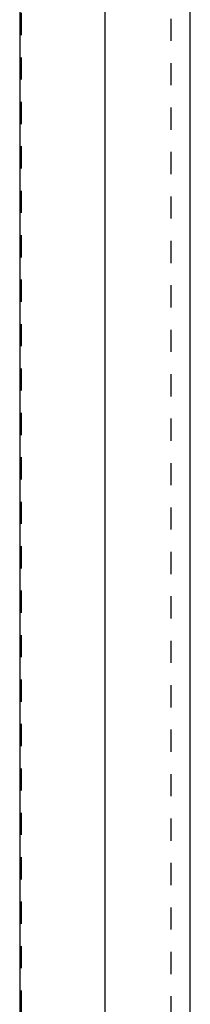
# Model space of a CAD drawing. Header units: millimetres. Extents: x -38031 to 110605, y -30229 to 92226.
# Tile 71 of 256: x 13737 to 13817, y 27692 to 28154. Entities that reach past the tile are written whole.
import ezdxf

# ---------------------------------------------------------------- set-up
doc = ezdxf.new("R2010")
doc.units = ezdxf.units.MM
doc.header["$LTSCALE"] = 50
doc.set_wipeout_variables(frame=1)
doc.linetypes.add('STYLE_01', pattern=[0.41664, 0.20828, -0.20836])
for name, color, linetype in [('AL$1A---_ALGEMEEN', 8, 'Continuous'), ('AT$1A---_TEKST025', 8, 'Continuous'), ('BOUWKUNDIG', 8, 'Continuous')]:
    doc.layers.add(name, color=color, linetype=linetype)
doc.styles.add('Arial', font='ARIAL.TTF')
doc.dimstyles.new('VyA', dxfattribs={"dimtxt": 2.272868, "dimasz": 2.120801, "dimexe": 1.5, "dimexo": 1.59, "dimgap": 0.5, "dimtad": 1, "dimdec": 0, "dimzin": 11, "dimtxsty": 'Arial', "dimblk": 'VW_SLASH', "dimcen": 0, "dimdle": 1, "dimazin": 0, "dimtfac": 0.8, "dimtdec": 0, "dimtix": 1, "dimtmove": 0, "dimatfit": 0, "dimldrblk": 'VW_FILLEDARROW', "dimfxl": 0, "dimfrac": 2, "dimtolj": 1, "dimtzin": 11, "dimarcsym": 0})

# ---------------------------------------------------------------- blocks, each defined once
blk = doc.blocks.new('32x_hout-mk 809s-p')
at = {"layer": 'AL$1A---_ALGEMEEN', "color": 0}
blk.add_lwpolyline([(-20.71, -152), (-20.71, -882)], dxfattribs=at)
at = {"color": 0}
blk.add_wipeout([(-60.71, -152), (-20.71, -152), (-20.71, -882), (-60.71, -882)], dxfattribs=at).dxf.layer = 'AL$1A---_ALGEMEEN'
at = {"layer": 'AL$1A---_ALGEMEEN', "color": 0}
blk.add_lwpolyline([(-60.71, -152), (-20.71, -152), (-20.71, -882), (-60.71, -882)], close=True, dxfattribs=at)
blk = doc.blocks.new('VW_SLASH')
at = {"layer": 'AL$1A---_ALGEMEEN', "color": 0, "linetype": 'ByBlock', "lineweight": -2}
blk.add_line((0, 0), (-1, 0), dxfattribs=at)
at = {"layer": 'AL$1A---_ALGEMEEN', "color": 0, "linetype": 'ByBlock', "lineweight": 5}
blk.add_line((0.5, 0.5), (-0.5, -0.5), dxfattribs=at)
blk = doc.blocks.new('*D998')
at = {"layer": 'AL$1A---_ALGEMEEN', "color": 0, "lineweight": -2}
for p, q in [((-42623.69, -221.59), (-42623.69, -971.51)), ((-43843.69, -968.42), (-43843.69, -968.51)), ((-43841.57, -970.01), (-42625.81, -970.01))]:
    blk.add_line(p, q, dxfattribs=at)
at = {"layer": 'AL$1A---_ALGEMEEN', "color": 0, "lineweight": -2, "xscale": 2.12080078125, "yscale": 2.12080078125, "zscale": 2.12080078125, "rotation": 180}
blk.add_blockref('VW_SLASH', (-43843.69, -970.01), dxfattribs=at)
at = {"layer": 'AL$1A---_ALGEMEEN', "color": 0, "lineweight": -2, "xscale": 2.12080078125, "yscale": 2.12080078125, "zscale": 2.12080078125}
blk.add_blockref('VW_SLASH', (-42623.69, -970.01), dxfattribs=at)
at = {"layer": 'AT$1A---_TEKST025', "insert": (-43233.69, -943.85), "char_height": 2.273, "attachment_point": 5, "style": 'Arial'}
blk.add_mtext('\\A1;61000', dxfattribs=at)
blk = doc.blocks.new('VW_FILLEDARROW')
at = {"layer": 'AL$1A---_ALGEMEEN', "color": 0, "lineweight": -2}
blk.add_solid([(0, 0), (0.47, 0.47), (0.47, -0.47)], dxfattribs=at)
blk = doc.blocks.new('Group-40')
at = {"layer": 'AL$1A---_ALGEMEEN', "color": 0, "xscale": -1, "rotation": 180}
blk.add_blockref('32x_hout-mk 809s-p', (-42522.983, -1169.338), dxfattribs=at)
at = {"layer": 'AL$1A---_ALGEMEEN', "color": 0, "linetype": 'STYLE_01'}
blk.add_lwpolyline([(-42622.822, 724.996), (-42552.822, 724.996), (-42552.822, -2970.004), (-42622.822, -2970.004)], close=True, dxfattribs=at)
at = {"layer": 'AL$1A---_ALGEMEEN', "color": 0}
dim = blk.add_linear_dim(base=(-42623.69, -970.012), p1=(-43843.69, -970.012), p2=(-42623.69, -220.004), dimstyle='VyA', override={"dimtxt": 2.272868, "dimgap": 25, "dimlfac": 50, "dimpost": '<>', "dimtxsty": 'Arial', "dimtmove": 2}, dxfattribs=at)
dim.commit()
dim.dimension.update_dxf_attribs({"geometry": '*D998', "text_midpoint": (-43233.69, -943.852)})
blk = doc.blocks.new('200254 W 211 30-06-2008')
at = {"layer": 'AL$1A---_ALGEMEEN', "xscale": 0.02, "yscale": 0.02, "zscale": 0.02}
blk.add_blockref('Group-40', (20161.9692, 3587.4454), dxfattribs=at)

msp = doc.modelspace()

# ---------------------------------------------------------------- block references
at = {"layer": 'BOUWKUNDIG', "xscale": 50, "yscale": 50, "zscale": 50}
msp.add_blockref('200254 W 211 30-06-2008', (-951737.46, -150797.26), dxfattribs=at)

doc.saveas('drawing.dxf')
